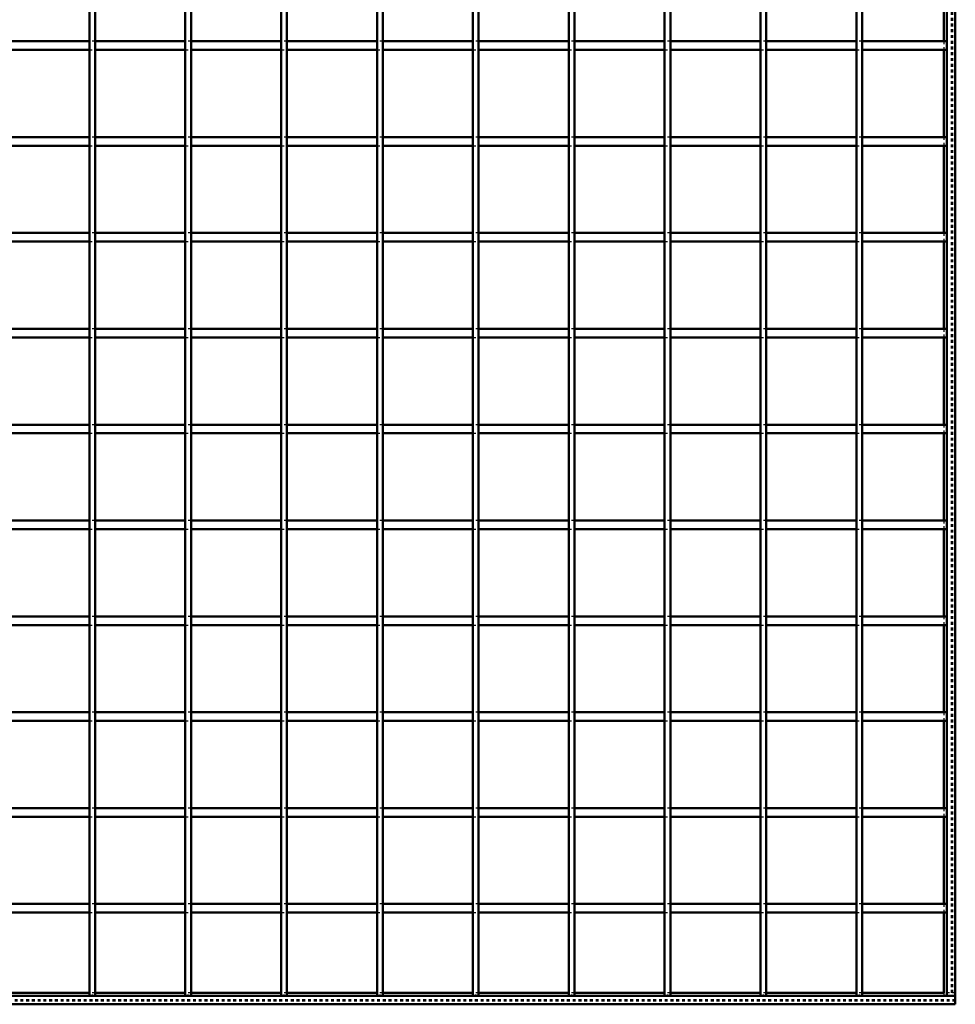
# Model space of a CAD drawing. Header units: millimetres. Extents: x -846 to 545, y -500 to 878.
# Tile 6 of 10: x 175 to 500, y -500 to -158. Entities that reach past the tile are written whole.
import ezdxf

# ---------------------------------------------------------------- set-up
doc = ezdxf.new("R2010")
doc.units = ezdxf.units.MM
doc.linetypes.add('Dashed', pattern=[2, 1, -1])
for name, color, linetype, lineweight in [('2d ConnectionPoints', 7, 'Continuous', 50), ('AM_0', 7, 'Continuous', 50), ('AM_9', 6, 'Dashed', 25)]:
    doc.layers.add(name, color=color, linetype=linetype, lineweight=lineweight)

# ---------------------------------------------------------------- blocks, each defined once
blk = doc.blocks.new('1_LP330333P350110001000VERTICAL1_0_in_LPP33033311100010003500_4')
at = {"layer": 'AM_0'}
for p, q in [((497, 497), (497, -497)), ((500, 497), (500, -497)), ((496.05, -134.82), (496.05, -165.15)), ((496.05, -168.15), (496.05, -198.48)), ((496.05, -201.48), (496.05, -231.81)), ((496.05, -234.81), (496.05, -265.14)), ((496.05, -268.14), (496.05, -298.47)), ((496.05, -301.47), (496.05, -331.8)), ((496.05, -334.8), (496.05, -365.13)), ((496.05, -368.13), (496.05, -398.46)), ((496.05, -401.46), (496.05, -431.79)), ((496.05, -434.79), (496.05, -465.12)), ((496.05, -468.12), (496.05, -496.05)), ((497, -497), (500, -497))]:
    blk.add_line(p, q, dxfattribs=at)
at = {"layer": 'AM_9'}
for p, q in [((498.55, 497), (498.55, -497)), ((498.99, 497), (498.99, -497)), ((496.05, -165.15), (496.05, -168.15)), ((496.05, -198.48), (496.05, -201.48)), ((496.05, -231.81), (496.05, -234.81)), ((496.05, -265.14), (496.05, -268.14)), ((496.05, -298.47), (496.05, -301.47)), ((496.05, -331.8), (496.05, -334.8)), ((496.05, -365.13), (496.05, -368.13)), ((496.05, -398.46), (496.05, -401.46)), ((496.05, -431.79), (496.05, -434.79)), ((496.05, -465.12), (496.05, -468.12)), ((496.05, -496.05), (496.05, -497))]:
    blk.add_line(p, q, dxfattribs=at)
blk = doc.blocks.new('2_9dvh06d2fn2azq5jkqy5ttfil________0_in_LPP33033311100010003500_4')
at = {"layer": 'AM_0'}
for p, q in [((198.98, -496.05), (167.65, -496.05)), ((232.31, -496.05), (200.98, -496.05)), ((265.64, -496.05), (234.31, -496.05)), ((298.97, -496.05), (267.64, -496.05)), ((332.3, -496.05), (300.97, -496.05)), ((365.63, -496.05), (334.3, -496.05)), ((398.96, -496.05), (367.63, -496.05)), ((432.29, -496.05), (400.96, -496.05)), ((465.62, -496.05), (434.29, -496.05)), ((496.05, -496.05), (467.62, -496.05)), ((500, -497), (-500, -497)), ((500, -497), (500, -500)), ((500, -500), (-500, -500))]:
    blk.add_line(p, q, dxfattribs=at)
at = {"layer": 'AM_9'}
for p, q in [((200.98, -496.05), (198.98, -496.05)), ((234.31, -496.05), (232.31, -496.05)), ((267.64, -496.05), (265.64, -496.05)), ((300.97, -496.05), (298.97, -496.05)), ((334.3, -496.05), (332.3, -496.05)), ((367.63, -496.05), (365.63, -496.05)), ((400.96, -496.05), (398.96, -496.05)), ((434.29, -496.05), (432.29, -496.05)), ((467.62, -496.05), (465.62, -496.05)), ((500, -496.05), (496.05, -496.05)), ((500, -498.4), (-500, -498.4)), ((500, -498.92), (-500, -498.92))]:
    blk.add_line(p, q, dxfattribs=at)
blk = doc.blocks.new('23_drbcpwcb2gis3ajlbe6m70yir________0_in_LPP33033311100010003500_4')
at = {"layer": 'AM_0'}
for p, q in [((198.98, -497), (198.98, 497)), ((200.98, -497), (200.98, 497)), ((200.98, -497), (198.98, -497))]:
    blk.add_line(p, q, dxfattribs=at)
blk = doc.blocks.new('24_6e2zlpob8uobhhvgvcc3o2phb________0_in_LPP33033311100010003500_4')
at = {"layer": 'AM_0'}
for p, q in [((232.31, -497), (232.31, 497)), ((234.31, -497), (234.31, 497)), ((234.31, -497), (232.31, -497))]:
    blk.add_line(p, q, dxfattribs=at)
blk = doc.blocks.new('25_h4xaphn3hp9auteaeqyzyu6jo________0_in_LPP33033311100010003500_4')
at = {"layer": 'AM_0'}
for p, q in [((265.64, -497), (265.64, 497)), ((267.64, -497), (267.64, 497)), ((267.64, -497), (265.64, -497))]:
    blk.add_line(p, q, dxfattribs=at)
blk = doc.blocks.new('26_tau7mqkzabvxb3h3f4cmngfnj________0_in_LPP33033311100010003500_4')
at = {"layer": 'AM_0'}
for p, q in [((298.97, -497), (298.97, 497)), ((300.97, -497), (300.97, 497)), ((300.97, -497), (298.97, -497))]:
    blk.add_line(p, q, dxfattribs=at)
blk = doc.blocks.new('27_9oa1hsdeavu0tdal3plye81em________0_in_LPP33033311100010003500_4')
at = {"layer": 'AM_0'}
for p, q in [((332.3, -497), (332.3, 497)), ((334.3, -497), (334.3, 497)), ((334.3, -497), (332.3, -497))]:
    blk.add_line(p, q, dxfattribs=at)
blk = doc.blocks.new('28_1bdkr8lu3dpub5dhwag9dlkdi________0_in_LPP33033311100010003500_4')
at = {"layer": 'AM_0'}
for p, q in [((365.63, -497), (365.63, 497)), ((367.63, -497), (367.63, 497)), ((367.63, -497), (365.63, -497))]:
    blk.add_line(p, q, dxfattribs=at)
blk = doc.blocks.new('29_w189fk6fy0jdefub9brn2yhgo________0_in_LPP33033311100010003500_4')
at = {"layer": 'AM_0'}
for p, q in [((398.96, -497), (398.96, 497)), ((400.96, -497), (400.96, 497)), ((400.96, -497), (398.96, -497))]:
    blk.add_line(p, q, dxfattribs=at)
blk = doc.blocks.new('30_9o24au3xkrghjlvsevdrn54zi________0_in_LPP33033311100010003500_4')
at = {"layer": 'AM_0'}
for p, q in [((432.29, -497), (432.29, 497)), ((434.29, -497), (434.29, 497)), ((434.29, -497), (432.29, -497))]:
    blk.add_line(p, q, dxfattribs=at)
blk = doc.blocks.new('31_jzf6btqjgkebh0m7y1vu5euji________0_in_LPP33033311100010003500_4')
at = {"layer": 'AM_0'}
for p, q in [((465.62, -497), (465.62, 497)), ((467.62, -497), (467.62, 497)), ((467.62, -497), (465.62, -497))]:
    blk.add_line(p, q, dxfattribs=at)
blk = doc.blocks.new('33_w5eyx0ts1cwnhh1xfjzzyza1s________0_in_LPP33033311100010003500_4')
at = {"layer": 'AM_0'}
for p, q in [((198.98, -465.12), (167.65, -465.12)), ((198.98, -465.12), (198.98, -468.12)), ((200.98, -468.12), (200.98, -465.12)), ((232.31, -465.12), (200.98, -465.12)), ((232.31, -465.12), (232.31, -468.12)), ((234.31, -468.12), (234.31, -465.12)), ((265.64, -465.12), (234.31, -465.12)), ((265.64, -465.12), (265.64, -468.12)), ((267.64, -468.12), (267.64, -465.12)), ((298.97, -465.12), (267.64, -465.12)), ((298.97, -465.12), (298.97, -468.12)), ((300.97, -468.12), (300.97, -465.12)), ((332.3, -465.12), (300.97, -465.12)), ((332.3, -465.12), (332.3, -468.12)), ((334.3, -468.12), (334.3, -465.12)), ((365.63, -465.12), (334.3, -465.12)), ((365.63, -465.12), (365.63, -468.12)), ((367.63, -468.12), (367.63, -465.12)), ((398.96, -465.12), (367.63, -465.12)), ((398.96, -465.12), (398.96, -468.12)), ((400.96, -468.12), (400.96, -465.12)), ((432.29, -465.12), (400.96, -465.12)), ((432.29, -465.12), (432.29, -468.12)), ((434.29, -468.12), (434.29, -465.12)), ((465.62, -465.12), (434.29, -465.12)), ((465.62, -465.12), (465.62, -468.12)), ((467.62, -468.12), (467.62, -465.12)), ((497, -465.12), (467.62, -465.12)), ((497, -465.12), (497, -468.12)), ((198.98, -468.12), (167.65, -468.12)), ((232.31, -468.12), (200.98, -468.12)), ((265.64, -468.12), (234.31, -468.12)), ((298.97, -468.12), (267.64, -468.12)), ((332.3, -468.12), (300.97, -468.12)), ((365.63, -468.12), (334.3, -468.12)), ((398.96, -468.12), (367.63, -468.12)), ((432.29, -468.12), (400.96, -468.12)), ((465.62, -468.12), (434.29, -468.12)), ((497, -468.12), (467.62, -468.12))]:
    blk.add_line(p, q, dxfattribs=at)
at = {"layer": 'AM_9'}
for p, q in [((200.98, -465.12), (198.98, -465.12)), ((234.31, -465.12), (232.31, -465.12)), ((267.64, -465.12), (265.64, -465.12)), ((300.97, -465.12), (298.97, -465.12)), ((334.3, -465.12), (332.3, -465.12)), ((367.63, -465.12), (365.63, -465.12)), ((400.96, -465.12), (398.96, -465.12)), ((434.29, -465.12), (432.29, -465.12)), ((467.62, -465.12), (465.62, -465.12)), ((198.98, -468.12), (200.98, -468.12)), ((232.31, -468.12), (234.31, -468.12)), ((265.64, -468.12), (267.64, -468.12)), ((298.97, -468.12), (300.97, -468.12)), ((332.3, -468.12), (334.3, -468.12)), ((365.63, -468.12), (367.63, -468.12)), ((398.96, -468.12), (400.96, -468.12)), ((432.29, -468.12), (434.29, -468.12)), ((465.62, -468.12), (467.62, -468.12))]:
    blk.add_line(p, q, dxfattribs=at)
blk = doc.blocks.new('34_eilcw4ojyoso2hhj4o6x5yuvc________0_in_LPP33033311100010003500_4')
at = {"layer": 'AM_0'}
for p, q in [((198.98, -431.79), (167.65, -431.79)), ((198.98, -431.79), (198.98, -434.79)), ((200.98, -434.79), (200.98, -431.79)), ((232.31, -431.79), (200.98, -431.79)), ((232.31, -431.79), (232.31, -434.79)), ((234.31, -434.79), (234.31, -431.79)), ((265.64, -431.79), (234.31, -431.79)), ((265.64, -431.79), (265.64, -434.79)), ((267.64, -434.79), (267.64, -431.79)), ((298.97, -431.79), (267.64, -431.79)), ((298.97, -431.79), (298.97, -434.79)), ((300.97, -434.79), (300.97, -431.79)), ((332.3, -431.79), (300.97, -431.79)), ((332.3, -431.79), (332.3, -434.79)), ((334.3, -434.79), (334.3, -431.79)), ((365.63, -431.79), (334.3, -431.79)), ((365.63, -431.79), (365.63, -434.79)), ((367.63, -434.79), (367.63, -431.79)), ((398.96, -431.79), (367.63, -431.79)), ((398.96, -431.79), (398.96, -434.79)), ((400.96, -434.79), (400.96, -431.79)), ((432.29, -431.79), (400.96, -431.79)), ((432.29, -431.79), (432.29, -434.79)), ((434.29, -434.79), (434.29, -431.79)), ((465.62, -431.79), (434.29, -431.79)), ((465.62, -431.79), (465.62, -434.79)), ((467.62, -434.79), (467.62, -431.79)), ((497, -431.79), (467.62, -431.79)), ((497, -431.79), (497, -434.79)), ((198.98, -434.79), (167.65, -434.79)), ((232.31, -434.79), (200.98, -434.79)), ((265.64, -434.79), (234.31, -434.79)), ((298.97, -434.79), (267.64, -434.79)), ((332.3, -434.79), (300.97, -434.79)), ((365.63, -434.79), (334.3, -434.79)), ((398.96, -434.79), (367.63, -434.79)), ((432.29, -434.79), (400.96, -434.79)), ((465.62, -434.79), (434.29, -434.79)), ((497, -434.79), (467.62, -434.79))]:
    blk.add_line(p, q, dxfattribs=at)
at = {"layer": 'AM_9'}
for p, q in [((200.98, -431.79), (198.98, -431.79)), ((234.31, -431.79), (232.31, -431.79)), ((267.64, -431.79), (265.64, -431.79)), ((300.97, -431.79), (298.97, -431.79)), ((334.3, -431.79), (332.3, -431.79)), ((367.63, -431.79), (365.63, -431.79)), ((400.96, -431.79), (398.96, -431.79)), ((434.29, -431.79), (432.29, -431.79)), ((467.62, -431.79), (465.62, -431.79)), ((198.98, -434.79), (200.98, -434.79)), ((232.31, -434.79), (234.31, -434.79)), ((265.64, -434.79), (267.64, -434.79)), ((298.97, -434.79), (300.97, -434.79)), ((332.3, -434.79), (334.3, -434.79)), ((365.63, -434.79), (367.63, -434.79)), ((398.96, -434.79), (400.96, -434.79)), ((432.29, -434.79), (434.29, -434.79)), ((465.62, -434.79), (467.62, -434.79))]:
    blk.add_line(p, q, dxfattribs=at)
blk = doc.blocks.new('35_jlfuk7bf4xw27yfuhvzzhc6ga________0_in_LPP33033311100010003500_4')
at = {"layer": 'AM_0'}
for p, q in [((198.98, -398.46), (167.65, -398.46)), ((198.98, -398.46), (198.98, -401.46)), ((200.98, -401.46), (200.98, -398.46)), ((232.31, -398.46), (200.98, -398.46)), ((232.31, -398.46), (232.31, -401.46)), ((234.31, -401.46), (234.31, -398.46)), ((265.64, -398.46), (234.31, -398.46)), ((265.64, -398.46), (265.64, -401.46)), ((267.64, -401.46), (267.64, -398.46)), ((298.97, -398.46), (267.64, -398.46)), ((298.97, -398.46), (298.97, -401.46)), ((300.97, -401.46), (300.97, -398.46)), ((332.3, -398.46), (300.97, -398.46)), ((332.3, -398.46), (332.3, -401.46)), ((334.3, -401.46), (334.3, -398.46)), ((365.63, -398.46), (334.3, -398.46)), ((365.63, -398.46), (365.63, -401.46)), ((367.63, -401.46), (367.63, -398.46)), ((398.96, -398.46), (367.63, -398.46)), ((398.96, -398.46), (398.96, -401.46)), ((400.96, -401.46), (400.96, -398.46)), ((432.29, -398.46), (400.96, -398.46)), ((432.29, -398.46), (432.29, -401.46)), ((434.29, -401.46), (434.29, -398.46)), ((465.62, -398.46), (434.29, -398.46)), ((465.62, -398.46), (465.62, -401.46)), ((467.62, -401.46), (467.62, -398.46)), ((497, -398.46), (467.62, -398.46)), ((497, -398.46), (497, -401.46)), ((198.98, -401.46), (167.65, -401.46)), ((232.31, -401.46), (200.98, -401.46)), ((265.64, -401.46), (234.31, -401.46)), ((298.97, -401.46), (267.64, -401.46)), ((332.3, -401.46), (300.97, -401.46)), ((365.63, -401.46), (334.3, -401.46)), ((398.96, -401.46), (367.63, -401.46)), ((432.29, -401.46), (400.96, -401.46)), ((465.62, -401.46), (434.29, -401.46)), ((497, -401.46), (467.62, -401.46))]:
    blk.add_line(p, q, dxfattribs=at)
at = {"layer": 'AM_9'}
for p, q in [((200.98, -398.46), (198.98, -398.46)), ((234.31, -398.46), (232.31, -398.46)), ((267.64, -398.46), (265.64, -398.46)), ((300.97, -398.46), (298.97, -398.46)), ((334.3, -398.46), (332.3, -398.46)), ((367.63, -398.46), (365.63, -398.46)), ((400.96, -398.46), (398.96, -398.46)), ((434.29, -398.46), (432.29, -398.46)), ((467.62, -398.46), (465.62, -398.46)), ((198.98, -401.46), (200.98, -401.46)), ((232.31, -401.46), (234.31, -401.46)), ((265.64, -401.46), (267.64, -401.46)), ((298.97, -401.46), (300.97, -401.46)), ((332.3, -401.46), (334.3, -401.46)), ((365.63, -401.46), (367.63, -401.46)), ((398.96, -401.46), (400.96, -401.46)), ((432.29, -401.46), (434.29, -401.46)), ((465.62, -401.46), (467.62, -401.46))]:
    blk.add_line(p, q, dxfattribs=at)
blk = doc.blocks.new('36_rl8doihjo0ovo52wmdahtwmab________0_in_LPP33033311100010003500_4')
at = {"layer": 'AM_0'}
for p, q in [((198.98, -365.13), (167.65, -365.13)), ((198.98, -365.13), (198.98, -368.13)), ((200.98, -368.13), (200.98, -365.13)), ((232.31, -365.13), (200.98, -365.13)), ((232.31, -365.13), (232.31, -368.13)), ((234.31, -368.13), (234.31, -365.13)), ((265.64, -365.13), (234.31, -365.13)), ((265.64, -365.13), (265.64, -368.13)), ((267.64, -368.13), (267.64, -365.13)), ((298.97, -365.13), (267.64, -365.13)), ((298.97, -365.13), (298.97, -368.13)), ((300.97, -368.13), (300.97, -365.13)), ((332.3, -365.13), (300.97, -365.13)), ((332.3, -365.13), (332.3, -368.13)), ((334.3, -368.13), (334.3, -365.13)), ((365.63, -365.13), (334.3, -365.13)), ((365.63, -365.13), (365.63, -368.13)), ((367.63, -368.13), (367.63, -365.13)), ((398.96, -365.13), (367.63, -365.13)), ((398.96, -365.13), (398.96, -368.13)), ((400.96, -368.13), (400.96, -365.13)), ((432.29, -365.13), (400.96, -365.13)), ((432.29, -365.13), (432.29, -368.13)), ((434.29, -368.13), (434.29, -365.13)), ((465.62, -365.13), (434.29, -365.13)), ((465.62, -365.13), (465.62, -368.13)), ((467.62, -368.13), (467.62, -365.13)), ((497, -365.13), (467.62, -365.13)), ((497, -365.13), (497, -368.13)), ((198.98, -368.13), (167.65, -368.13)), ((232.31, -368.13), (200.98, -368.13)), ((265.64, -368.13), (234.31, -368.13)), ((298.97, -368.13), (267.64, -368.13)), ((332.3, -368.13), (300.97, -368.13)), ((365.63, -368.13), (334.3, -368.13)), ((398.96, -368.13), (367.63, -368.13)), ((432.29, -368.13), (400.96, -368.13)), ((465.62, -368.13), (434.29, -368.13)), ((497, -368.13), (467.62, -368.13))]:
    blk.add_line(p, q, dxfattribs=at)
at = {"layer": 'AM_9'}
for p, q in [((200.98, -365.13), (198.98, -365.13)), ((234.31, -365.13), (232.31, -365.13)), ((267.64, -365.13), (265.64, -365.13)), ((300.97, -365.13), (298.97, -365.13)), ((334.3, -365.13), (332.3, -365.13)), ((367.63, -365.13), (365.63, -365.13)), ((400.96, -365.13), (398.96, -365.13)), ((434.29, -365.13), (432.29, -365.13)), ((467.62, -365.13), (465.62, -365.13)), ((198.98, -368.13), (200.98, -368.13)), ((232.31, -368.13), (234.31, -368.13)), ((265.64, -368.13), (267.64, -368.13)), ((298.97, -368.13), (300.97, -368.13)), ((332.3, -368.13), (334.3, -368.13)), ((365.63, -368.13), (367.63, -368.13)), ((398.96, -368.13), (400.96, -368.13)), ((432.29, -368.13), (434.29, -368.13)), ((465.62, -368.13), (467.62, -368.13))]:
    blk.add_line(p, q, dxfattribs=at)
blk = doc.blocks.new('37_x1g99to965gosyf547kdr31yo________0_in_LPP33033311100010003500_4')
at = {"layer": 'AM_0'}
for p, q in [((198.98, -331.8), (167.65, -331.8)), ((198.98, -331.8), (198.98, -334.8)), ((200.98, -334.8), (200.98, -331.8)), ((232.31, -331.8), (200.98, -331.8)), ((232.31, -331.8), (232.31, -334.8)), ((234.31, -334.8), (234.31, -331.8)), ((265.64, -331.8), (234.31, -331.8)), ((265.64, -331.8), (265.64, -334.8)), ((267.64, -334.8), (267.64, -331.8)), ((298.97, -331.8), (267.64, -331.8)), ((298.97, -331.8), (298.97, -334.8)), ((300.97, -334.8), (300.97, -331.8)), ((332.3, -331.8), (300.97, -331.8)), ((332.3, -331.8), (332.3, -334.8)), ((334.3, -334.8), (334.3, -331.8)), ((365.63, -331.8), (334.3, -331.8)), ((365.63, -331.8), (365.63, -334.8)), ((367.63, -334.8), (367.63, -331.8)), ((398.96, -331.8), (367.63, -331.8)), ((398.96, -331.8), (398.96, -334.8)), ((400.96, -334.8), (400.96, -331.8)), ((432.29, -331.8), (400.96, -331.8)), ((432.29, -331.8), (432.29, -334.8)), ((434.29, -334.8), (434.29, -331.8)), ((465.62, -331.8), (434.29, -331.8)), ((465.62, -331.8), (465.62, -334.8)), ((467.62, -334.8), (467.62, -331.8)), ((497, -331.8), (467.62, -331.8)), ((497, -331.8), (497, -334.8)), ((198.98, -334.8), (167.65, -334.8)), ((232.31, -334.8), (200.98, -334.8)), ((265.64, -334.8), (234.31, -334.8)), ((298.97, -334.8), (267.64, -334.8)), ((332.3, -334.8), (300.97, -334.8)), ((365.63, -334.8), (334.3, -334.8)), ((398.96, -334.8), (367.63, -334.8)), ((432.29, -334.8), (400.96, -334.8)), ((465.62, -334.8), (434.29, -334.8)), ((497, -334.8), (467.62, -334.8))]:
    blk.add_line(p, q, dxfattribs=at)
at = {"layer": 'AM_9'}
for p, q in [((200.98, -331.8), (198.98, -331.8)), ((234.31, -331.8), (232.31, -331.8)), ((267.64, -331.8), (265.64, -331.8)), ((300.97, -331.8), (298.97, -331.8)), ((334.3, -331.8), (332.3, -331.8)), ((367.63, -331.8), (365.63, -331.8)), ((400.96, -331.8), (398.96, -331.8)), ((434.29, -331.8), (432.29, -331.8)), ((467.62, -331.8), (465.62, -331.8)), ((198.98, -334.8), (200.98, -334.8)), ((232.31, -334.8), (234.31, -334.8)), ((265.64, -334.8), (267.64, -334.8)), ((298.97, -334.8), (300.97, -334.8)), ((332.3, -334.8), (334.3, -334.8)), ((365.63, -334.8), (367.63, -334.8)), ((398.96, -334.8), (400.96, -334.8)), ((432.29, -334.8), (434.29, -334.8)), ((465.62, -334.8), (467.62, -334.8))]:
    blk.add_line(p, q, dxfattribs=at)
blk = doc.blocks.new('38_tq38eqxhpf8mas431h0vfs7nf________0_in_LPP33033311100010003500_4')
at = {"layer": 'AM_0'}
for p, q in [((198.98, -298.47), (167.65, -298.47)), ((198.98, -298.47), (198.98, -301.47)), ((200.98, -301.47), (200.98, -298.47)), ((232.31, -298.47), (200.98, -298.47)), ((232.31, -298.47), (232.31, -301.47)), ((234.31, -301.47), (234.31, -298.47)), ((265.64, -298.47), (234.31, -298.47)), ((265.64, -298.47), (265.64, -301.47)), ((267.64, -301.47), (267.64, -298.47)), ((298.97, -298.47), (267.64, -298.47)), ((298.97, -298.47), (298.97, -301.47)), ((300.97, -301.47), (300.97, -298.47)), ((332.3, -298.47), (300.97, -298.47)), ((332.3, -298.47), (332.3, -301.47)), ((334.3, -301.47), (334.3, -298.47)), ((365.63, -298.47), (334.3, -298.47)), ((365.63, -298.47), (365.63, -301.47)), ((367.63, -301.47), (367.63, -298.47)), ((398.96, -298.47), (367.63, -298.47)), ((398.96, -298.47), (398.96, -301.47)), ((400.96, -301.47), (400.96, -298.47)), ((432.29, -298.47), (400.96, -298.47)), ((432.29, -298.47), (432.29, -301.47)), ((434.29, -301.47), (434.29, -298.47)), ((465.62, -298.47), (434.29, -298.47)), ((465.62, -298.47), (465.62, -301.47)), ((467.62, -301.47), (467.62, -298.47)), ((497, -298.47), (467.62, -298.47)), ((497, -298.47), (497, -301.47)), ((198.98, -301.47), (167.65, -301.47)), ((232.31, -301.47), (200.98, -301.47)), ((265.64, -301.47), (234.31, -301.47)), ((298.97, -301.47), (267.64, -301.47)), ((332.3, -301.47), (300.97, -301.47)), ((365.63, -301.47), (334.3, -301.47)), ((398.96, -301.47), (367.63, -301.47)), ((432.29, -301.47), (400.96, -301.47)), ((465.62, -301.47), (434.29, -301.47)), ((497, -301.47), (467.62, -301.47))]:
    blk.add_line(p, q, dxfattribs=at)
at = {"layer": 'AM_9'}
for p, q in [((200.98, -298.47), (198.98, -298.47)), ((234.31, -298.47), (232.31, -298.47)), ((267.64, -298.47), (265.64, -298.47)), ((300.97, -298.47), (298.97, -298.47)), ((334.3, -298.47), (332.3, -298.47)), ((367.63, -298.47), (365.63, -298.47)), ((400.96, -298.47), (398.96, -298.47)), ((434.29, -298.47), (432.29, -298.47)), ((467.62, -298.47), (465.62, -298.47)), ((198.98, -301.47), (200.98, -301.47)), ((232.31, -301.47), (234.31, -301.47)), ((265.64, -301.47), (267.64, -301.47)), ((298.97, -301.47), (300.97, -301.47)), ((332.3, -301.47), (334.3, -301.47)), ((365.63, -301.47), (367.63, -301.47)), ((398.96, -301.47), (400.96, -301.47)), ((432.29, -301.47), (434.29, -301.47)), ((465.62, -301.47), (467.62, -301.47))]:
    blk.add_line(p, q, dxfattribs=at)
blk = doc.blocks.new('39_m7a6qsj31oct4d5ldi0ow193p________0_in_LPP33033311100010003500_4')
at = {"layer": 'AM_0'}
for p, q in [((198.98, -265.14), (167.65, -265.14)), ((198.98, -265.14), (198.98, -268.14)), ((200.98, -268.14), (200.98, -265.14)), ((232.31, -265.14), (200.98, -265.14)), ((232.31, -265.14), (232.31, -268.14)), ((234.31, -268.14), (234.31, -265.14)), ((265.64, -265.14), (234.31, -265.14)), ((265.64, -265.14), (265.64, -268.14)), ((267.64, -268.14), (267.64, -265.14)), ((298.97, -265.14), (267.64, -265.14)), ((298.97, -265.14), (298.97, -268.14)), ((300.97, -268.14), (300.97, -265.14)), ((332.3, -265.14), (300.97, -265.14)), ((332.3, -265.14), (332.3, -268.14)), ((334.3, -268.14), (334.3, -265.14)), ((365.63, -265.14), (334.3, -265.14)), ((365.63, -265.14), (365.63, -268.14)), ((367.63, -268.14), (367.63, -265.14)), ((398.96, -265.14), (367.63, -265.14)), ((398.96, -265.14), (398.96, -268.14)), ((400.96, -268.14), (400.96, -265.14)), ((432.29, -265.14), (400.96, -265.14)), ((432.29, -265.14), (432.29, -268.14)), ((434.29, -268.14), (434.29, -265.14)), ((465.62, -265.14), (434.29, -265.14)), ((465.62, -265.14), (465.62, -268.14)), ((467.62, -268.14), (467.62, -265.14)), ((497, -265.14), (467.62, -265.14)), ((497, -265.14), (497, -268.14)), ((198.98, -268.14), (167.65, -268.14)), ((232.31, -268.14), (200.98, -268.14)), ((265.64, -268.14), (234.31, -268.14)), ((298.97, -268.14), (267.64, -268.14)), ((332.3, -268.14), (300.97, -268.14)), ((365.63, -268.14), (334.3, -268.14)), ((398.96, -268.14), (367.63, -268.14)), ((432.29, -268.14), (400.96, -268.14)), ((465.62, -268.14), (434.29, -268.14)), ((497, -268.14), (467.62, -268.14))]:
    blk.add_line(p, q, dxfattribs=at)
at = {"layer": 'AM_9'}
for p, q in [((200.98, -265.14), (198.98, -265.14)), ((234.31, -265.14), (232.31, -265.14)), ((267.64, -265.14), (265.64, -265.14)), ((300.97, -265.14), (298.97, -265.14)), ((334.3, -265.14), (332.3, -265.14)), ((367.63, -265.14), (365.63, -265.14)), ((400.96, -265.14), (398.96, -265.14)), ((434.29, -265.14), (432.29, -265.14)), ((467.62, -265.14), (465.62, -265.14)), ((198.98, -268.14), (200.98, -268.14)), ((232.31, -268.14), (234.31, -268.14)), ((265.64, -268.14), (267.64, -268.14)), ((298.97, -268.14), (300.97, -268.14)), ((332.3, -268.14), (334.3, -268.14)), ((365.63, -268.14), (367.63, -268.14)), ((398.96, -268.14), (400.96, -268.14)), ((432.29, -268.14), (434.29, -268.14)), ((465.62, -268.14), (467.62, -268.14))]:
    blk.add_line(p, q, dxfattribs=at)
blk = doc.blocks.new('40_791skd8284shpzs437ftlam9b________0_in_LPP33033311100010003500_4')
at = {"layer": 'AM_0'}
for p, q in [((198.98, -231.81), (167.65, -231.81)), ((198.98, -231.81), (198.98, -234.81)), ((200.98, -234.81), (200.98, -231.81)), ((232.31, -231.81), (200.98, -231.81)), ((232.31, -231.81), (232.31, -234.81)), ((234.31, -234.81), (234.31, -231.81)), ((265.64, -231.81), (234.31, -231.81)), ((265.64, -231.81), (265.64, -234.81)), ((267.64, -234.81), (267.64, -231.81)), ((298.97, -231.81), (267.64, -231.81)), ((298.97, -231.81), (298.97, -234.81)), ((300.97, -234.81), (300.97, -231.81)), ((332.3, -231.81), (300.97, -231.81)), ((332.3, -231.81), (332.3, -234.81)), ((334.3, -234.81), (334.3, -231.81)), ((365.63, -231.81), (334.3, -231.81)), ((365.63, -231.81), (365.63, -234.81)), ((367.63, -234.81), (367.63, -231.81)), ((398.96, -231.81), (367.63, -231.81)), ((398.96, -231.81), (398.96, -234.81)), ((400.96, -234.81), (400.96, -231.81)), ((432.29, -231.81), (400.96, -231.81)), ((432.29, -231.81), (432.29, -234.81)), ((434.29, -234.81), (434.29, -231.81)), ((465.62, -231.81), (434.29, -231.81)), ((465.62, -231.81), (465.62, -234.81)), ((467.62, -234.81), (467.62, -231.81)), ((497, -231.81), (467.62, -231.81)), ((497, -231.81), (497, -234.81)), ((198.98, -234.81), (167.65, -234.81)), ((232.31, -234.81), (200.98, -234.81)), ((265.64, -234.81), (234.31, -234.81)), ((298.97, -234.81), (267.64, -234.81)), ((332.3, -234.81), (300.97, -234.81)), ((365.63, -234.81), (334.3, -234.81)), ((398.96, -234.81), (367.63, -234.81)), ((432.29, -234.81), (400.96, -234.81)), ((465.62, -234.81), (434.29, -234.81)), ((497, -234.81), (467.62, -234.81))]:
    blk.add_line(p, q, dxfattribs=at)
at = {"layer": 'AM_9'}
for p, q in [((200.98, -231.81), (198.98, -231.81)), ((234.31, -231.81), (232.31, -231.81)), ((267.64, -231.81), (265.64, -231.81)), ((300.97, -231.81), (298.97, -231.81)), ((334.3, -231.81), (332.3, -231.81)), ((367.63, -231.81), (365.63, -231.81)), ((400.96, -231.81), (398.96, -231.81)), ((434.29, -231.81), (432.29, -231.81)), ((467.62, -231.81), (465.62, -231.81)), ((198.98, -234.81), (200.98, -234.81)), ((232.31, -234.81), (234.31, -234.81)), ((265.64, -234.81), (267.64, -234.81)), ((298.97, -234.81), (300.97, -234.81)), ((332.3, -234.81), (334.3, -234.81)), ((365.63, -234.81), (367.63, -234.81)), ((398.96, -234.81), (400.96, -234.81)), ((432.29, -234.81), (434.29, -234.81)), ((465.62, -234.81), (467.62, -234.81))]:
    blk.add_line(p, q, dxfattribs=at)
blk = doc.blocks.new('41_2t8o153hi8nlyydkspeb0qgvb________0_in_LPP33033311100010003500_4')
at = {"layer": 'AM_0'}
for p, q in [((198.98, -198.48), (167.65, -198.48)), ((198.98, -198.48), (198.98, -201.48)), ((200.98, -201.48), (200.98, -198.48)), ((232.31, -198.48), (200.98, -198.48)), ((232.31, -198.48), (232.31, -201.48)), ((234.31, -201.48), (234.31, -198.48)), ((265.64, -198.48), (234.31, -198.48)), ((265.64, -198.48), (265.64, -201.48)), ((267.64, -201.48), (267.64, -198.48)), ((298.97, -198.48), (267.64, -198.48)), ((298.97, -198.48), (298.97, -201.48)), ((300.97, -201.48), (300.97, -198.48)), ((332.3, -198.48), (300.97, -198.48)), ((332.3, -198.48), (332.3, -201.48)), ((334.3, -201.48), (334.3, -198.48)), ((365.63, -198.48), (334.3, -198.48)), ((365.63, -198.48), (365.63, -201.48)), ((367.63, -201.48), (367.63, -198.48)), ((398.96, -198.48), (367.63, -198.48)), ((398.96, -198.48), (398.96, -201.48)), ((400.96, -201.48), (400.96, -198.48)), ((432.29, -198.48), (400.96, -198.48)), ((432.29, -198.48), (432.29, -201.48)), ((434.29, -201.48), (434.29, -198.48)), ((465.62, -198.48), (434.29, -198.48)), ((465.62, -198.48), (465.62, -201.48)), ((467.62, -201.48), (467.62, -198.48)), ((497, -198.48), (467.62, -198.48)), ((497, -198.48), (497, -201.48)), ((198.98, -201.48), (167.65, -201.48)), ((232.31, -201.48), (200.98, -201.48)), ((265.64, -201.48), (234.31, -201.48)), ((298.97, -201.48), (267.64, -201.48)), ((332.3, -201.48), (300.97, -201.48)), ((365.63, -201.48), (334.3, -201.48)), ((398.96, -201.48), (367.63, -201.48)), ((432.29, -201.48), (400.96, -201.48)), ((465.62, -201.48), (434.29, -201.48)), ((497, -201.48), (467.62, -201.48))]:
    blk.add_line(p, q, dxfattribs=at)
at = {"layer": 'AM_9'}
for p, q in [((200.98, -198.48), (198.98, -198.48)), ((234.31, -198.48), (232.31, -198.48)), ((267.64, -198.48), (265.64, -198.48)), ((300.97, -198.48), (298.97, -198.48)), ((334.3, -198.48), (332.3, -198.48)), ((367.63, -198.48), (365.63, -198.48)), ((400.96, -198.48), (398.96, -198.48)), ((434.29, -198.48), (432.29, -198.48)), ((467.62, -198.48), (465.62, -198.48)), ((198.98, -201.48), (200.98, -201.48)), ((232.31, -201.48), (234.31, -201.48)), ((265.64, -201.48), (267.64, -201.48)), ((298.97, -201.48), (300.97, -201.48)), ((332.3, -201.48), (334.3, -201.48)), ((365.63, -201.48), (367.63, -201.48)), ((398.96, -201.48), (400.96, -201.48)), ((432.29, -201.48), (434.29, -201.48)), ((465.62, -201.48), (467.62, -201.48))]:
    blk.add_line(p, q, dxfattribs=at)
blk = doc.blocks.new('42_1glwfrkxcb0a4vr8p2nfws71m________0_in_LPP33033311100010003500_4')
at = {"layer": 'AM_0'}
for p, q in [((198.98, -165.15), (167.65, -165.15)), ((198.98, -165.15), (198.98, -168.15)), ((200.98, -168.15), (200.98, -165.15)), ((232.31, -165.15), (200.98, -165.15)), ((232.31, -165.15), (232.31, -168.15)), ((234.31, -168.15), (234.31, -165.15)), ((265.64, -165.15), (234.31, -165.15)), ((265.64, -165.15), (265.64, -168.15)), ((267.64, -168.15), (267.64, -165.15)), ((298.97, -165.15), (267.64, -165.15)), ((298.97, -165.15), (298.97, -168.15)), ((300.97, -168.15), (300.97, -165.15)), ((332.3, -165.15), (300.97, -165.15)), ((332.3, -165.15), (332.3, -168.15)), ((334.3, -168.15), (334.3, -165.15)), ((365.63, -165.15), (334.3, -165.15)), ((365.63, -165.15), (365.63, -168.15)), ((367.63, -168.15), (367.63, -165.15)), ((398.96, -165.15), (367.63, -165.15)), ((398.96, -165.15), (398.96, -168.15)), ((400.96, -168.15), (400.96, -165.15)), ((432.29, -165.15), (400.96, -165.15)), ((432.29, -165.15), (432.29, -168.15)), ((434.29, -168.15), (434.29, -165.15)), ((465.62, -165.15), (434.29, -165.15)), ((465.62, -165.15), (465.62, -168.15)), ((467.62, -168.15), (467.62, -165.15)), ((497, -165.15), (467.62, -165.15)), ((497, -165.15), (497, -168.15)), ((198.98, -168.15), (167.65, -168.15)), ((232.31, -168.15), (200.98, -168.15)), ((265.64, -168.15), (234.31, -168.15)), ((298.97, -168.15), (267.64, -168.15)), ((332.3, -168.15), (300.97, -168.15)), ((365.63, -168.15), (334.3, -168.15)), ((398.96, -168.15), (367.63, -168.15)), ((432.29, -168.15), (400.96, -168.15)), ((465.62, -168.15), (434.29, -168.15)), ((497, -168.15), (467.62, -168.15))]:
    blk.add_line(p, q, dxfattribs=at)
at = {"layer": 'AM_9'}
for p, q in [((200.98, -165.15), (198.98, -165.15)), ((234.31, -165.15), (232.31, -165.15)), ((267.64, -165.15), (265.64, -165.15)), ((300.97, -165.15), (298.97, -165.15)), ((334.3, -165.15), (332.3, -165.15)), ((367.63, -165.15), (365.63, -165.15)), ((400.96, -165.15), (398.96, -165.15)), ((434.29, -165.15), (432.29, -165.15)), ((467.62, -165.15), (465.62, -165.15)), ((198.98, -168.15), (200.98, -168.15)), ((232.31, -168.15), (234.31, -168.15)), ((265.64, -168.15), (267.64, -168.15)), ((298.97, -168.15), (300.97, -168.15)), ((332.3, -168.15), (334.3, -168.15)), ((365.63, -168.15), (367.63, -168.15)), ((398.96, -168.15), (400.96, -168.15)), ((432.29, -168.15), (434.29, -168.15)), ((465.62, -168.15), (467.62, -168.15))]:
    blk.add_line(p, q, dxfattribs=at)

msp = doc.modelspace()

# ---------------------------------------------------------------- linework, layer by layer
at = {"layer": '2d ConnectionPoints'}
for p in [(199.98, -497), (233.31, -497), (266.64, -497), (299.97, -497), (333.3, -497), (366.63, -497), (399.96, -497), (433.29, -497), (466.62, -497)]:
    msp.add_point(p, dxfattribs=at)

# ---------------------------------------------------------------- block references
for name in ['23_drbcpwcb2gis3ajlbe6m70yir________0_in_LPP33033311100010003500_4', '24_6e2zlpob8uobhhvgvcc3o2phb________0_in_LPP33033311100010003500_4', '25_h4xaphn3hp9auteaeqyzyu6jo________0_in_LPP33033311100010003500_4', '26_tau7mqkzabvxb3h3f4cmngfnj________0_in_LPP33033311100010003500_4', '27_9oa1hsdeavu0tdal3plye81em________0_in_LPP33033311100010003500_4', '28_1bdkr8lu3dpub5dhwag9dlkdi________0_in_LPP33033311100010003500_4', '29_w189fk6fy0jdefub9brn2yhgo________0_in_LPP33033311100010003500_4', '30_9o24au3xkrghjlvsevdrn54zi________0_in_LPP33033311100010003500_4', '31_jzf6btqjgkebh0m7y1vu5euji________0_in_LPP33033311100010003500_4', '1_LP330333P350110001000VERTICAL1_0_in_LPP33033311100010003500_4', '42_1glwfrkxcb0a4vr8p2nfws71m________0_in_LPP33033311100010003500_4', '41_2t8o153hi8nlyydkspeb0qgvb________0_in_LPP33033311100010003500_4', '40_791skd8284shpzs437ftlam9b________0_in_LPP33033311100010003500_4', '39_m7a6qsj31oct4d5ldi0ow193p________0_in_LPP33033311100010003500_4', '38_tq38eqxhpf8mas431h0vfs7nf________0_in_LPP33033311100010003500_4', '37_x1g99to965gosyf547kdr31yo________0_in_LPP33033311100010003500_4', '36_rl8doihjo0ovo52wmdahtwmab________0_in_LPP33033311100010003500_4', '35_jlfuk7bf4xw27yfuhvzzhc6ga________0_in_LPP33033311100010003500_4', '34_eilcw4ojyoso2hhj4o6x5yuvc________0_in_LPP33033311100010003500_4', '33_w5eyx0ts1cwnhh1xfjzzyza1s________0_in_LPP33033311100010003500_4', '2_9dvh06d2fn2azq5jkqy5ttfil________0_in_LPP33033311100010003500_4']:
    msp.add_blockref(name, (0, 0))

doc.saveas('drawing.dxf')
